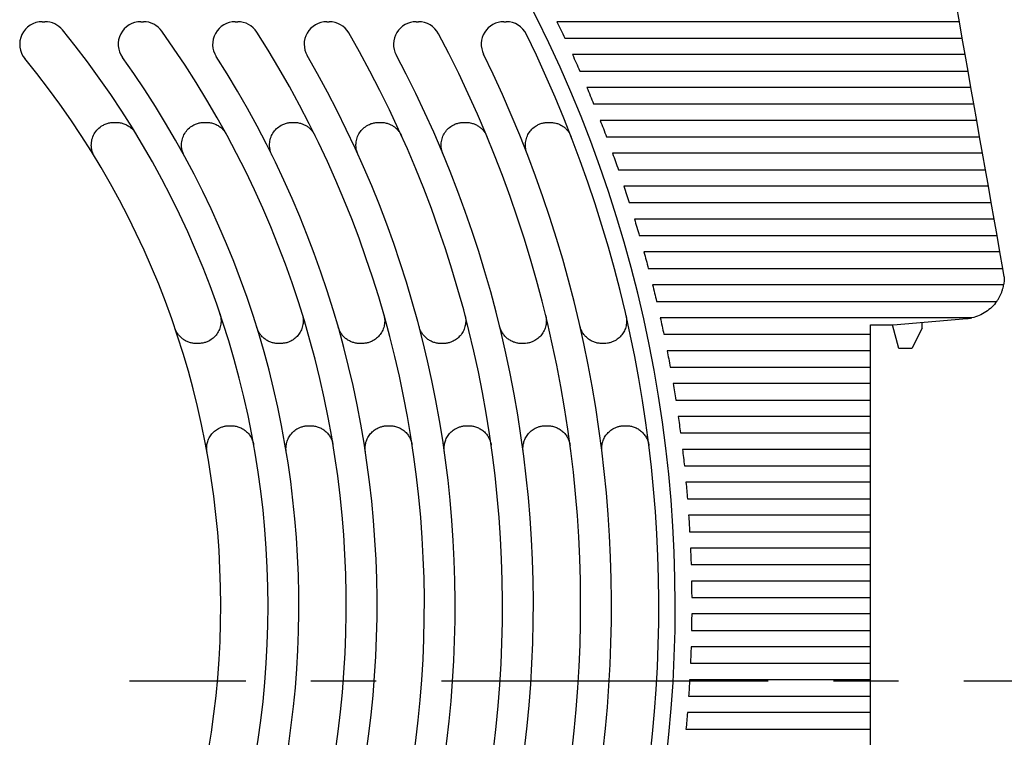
# Model space of a CAD drawing. Header units: millimetres. Extents: x 8 to 341, y 8 to 262.
# Tile 7 of 16: x 168 to 216, y 101 to 136. Entities that reach past the tile are written whole.
import ezdxf

# ---------------------------------------------------------------- set-up
doc = ezdxf.new("R2010")
doc.units = ezdxf.units.MM
doc.header["$LTSCALE"] = 1.25
doc.linetypes.add('CENTERX2', pattern=[20.32, 12.7, -2.54, 2.54, -2.54])
doc.layers.add('CENTER', color=40, linetype='CENTERX2')
doc.layers.add('DIMENSIONS', color=140, linetype='Continuous', lineweight=25)
doc.styles.add('SLDTEXTSTYLE0', font='TXT', dxfattribs={"width": 0.7})
doc.dimstyles.new('SLDDIMSTYLE0', dxfattribs={"dimtxt": 2.69751, "dimasz": 4.1275, "dimexe": 0, "dimexo": 0.0625, "dimgap": 0.674377, "dimtad": 0, "dimtih": 1, "dimtoh": 1, "dimrnd": 1e-09, "dimzin": 12, "dimdsep": 46, "dimtxsty": 'SLDTEXTSTYLE0', "dimsah": 1, "dimcen": 0.09, "dimadec": 0, "dimazin": 3, "dimtfac": 1, "dimtofl": 0, "dimtmove": 0, "dimatfit": 3, "dimfxl": 0, "dimfrac": 2, "dimtolj": 1, "dimtzin": 12, "dimarcsym": 0})
doc.dimstyles.new('SLDDIMSTYLE2', dxfattribs={"dimtxt": 2.69751, "dimasz": 4.1275, "dimexe": 0, "dimexo": 0.0625, "dimgap": 0.674377, "dimtad": 0, "dimtih": 1, "dimtoh": 1, "dimrnd": 1e-09, "dimzin": 4, "dimdsep": 46, "dimtxsty": 'SLDTEXTSTYLE0', "dimsah": 1, "dimcen": 0.09, "dimadec": 0, "dimazin": 1, "dimtfac": 1, "dimtofl": 0, "dimtmove": 0, "dimatfit": 3, "dimfxl": 0, "dimfrac": 2, "dimtolj": 1, "dimtzin": 12, "dimarcsym": 0})

# ---------------------------------------------------------------- blocks, each defined once
blk = doc.blocks.new('_D_4')
at = {"layer": 'DIMENSIONS'}
for p, q in [((210.436, 143.459), (230.05, 143.459)), ((226.081, 143.459), (226.081, 129.97)), ((222.073, 125.078), (221.167, 125.078)), ((221.167, 125.078), (221.167, 120.791)), ((230.089, 125.078), (230.995, 125.078)), ((230.995, 125.078), (230.995, 120.791)), ((221.167, 120.791), (222.073, 120.791)), ((230.995, 120.791), (230.089, 120.791)), ((226.081, 103.784), (226.081, 120.187))]:
    blk.add_line(p, q, dxfattribs=at)
for points in [[(226.081, 143.459), (225.446, 139.332), (226.716, 139.332)], [(226.081, 103.784), (226.716, 107.912), (225.446, 107.912)]]:
    blk.add_solid(points, dxfattribs=at)
at = {"layer": 'DIMENSIONS', "char_height": 2.6458, "attachment_point": 1, "style": 'SLDTEXTSTYLE0'}
for s, insert in [('39.7', (222.073, 129.093)), ('1.56', (222.073, 124.202))]:
    blk.add_mtext(s, dxfattribs=dict(at, insert=insert))
blk = doc.blocks.new('_D_7')
at = {"layer": 'DIMENSIONS'}
for p, q in [((210.436, 143.459), (244.536, 143.459)), ((240.567, 143.459), (240.567, 109.24)), ((236.559, 104.349), (235.653, 104.349)), ((235.653, 104.349), (235.653, 100.061)), ((244.575, 104.349), (245.481, 104.349)), ((245.481, 104.349), (245.481, 100.061)), ((235.653, 100.061), (236.559, 100.061)), ((245.481, 100.061), (244.575, 100.061)), ((240.567, 63.459), (240.567, 99.458)), ((217.319, 63.459), (244.536, 63.459))]:
    blk.add_line(p, q, dxfattribs=at)
for points in [[(240.567, 143.459), (239.932, 139.332), (241.202, 139.332)], [(240.567, 63.459), (241.202, 67.587), (239.932, 67.587)]]:
    blk.add_solid(points, dxfattribs=at)
at = {"layer": 'DIMENSIONS', "char_height": 2.6458, "attachment_point": 1, "style": 'SLDTEXTSTYLE0'}
for s, insert in [('80.0', (236.559, 108.363)), ('3.15', (236.559, 103.472))]:
    blk.add_mtext(s, dxfattribs=dict(at, insert=insert))

msp = doc.modelspace()

# ---------------------------------------------------------------- linework, layer by layer
for p, q in [((213.545, 135.859), (213.404, 136.659)), ((168.953, 135.859), (169.083, 135.859)), ((173.744, 135.859), (173.867, 135.859)), ((178.335, 135.859), (178.453, 135.859)), ((182.785, 135.859), (182.901, 135.859)), ((187.131, 135.859), (187.244, 135.859)), ((191.397, 135.859), (191.508, 135.859)), ((213.545, 135.859), (193.976, 135.859)), ((213.686, 135.059), (213.545, 135.859)), ((194.359, 135.059), (213.686, 135.059)), ((213.827, 134.259), (213.686, 135.059)), ((213.827, 134.259), (194.729, 134.259)), ((213.968, 133.459), (213.827, 134.259)), ((195.086, 133.459), (213.968, 133.459)), ((214.109, 132.659), (213.968, 133.459)), ((214.109, 132.659), (195.43, 132.659)), ((214.25, 131.859), (214.109, 132.659)), ((195.762, 131.859), (214.25, 131.859)), ((214.391, 131.059), (214.25, 131.859)), ((172.436, 130.959), (172.553, 130.959)), ((176.822, 130.959), (176.936, 130.959)), ((181.103, 130.959), (181.214, 130.959)), ((185.305, 130.959), (185.415, 130.959)), ((189.448, 130.959), (189.556, 130.959)), ((193.543, 130.959), (193.65, 130.959)), ((214.391, 131.059), (196.081, 131.059)), ((214.532, 130.259), (214.391, 131.059)), ((196.387, 130.259), (214.532, 130.259)), ((214.673, 129.459), (214.532, 130.259)), ((214.673, 129.459), (196.682, 129.459)), ((214.814, 128.659), (214.673, 129.459)), ((196.965, 128.659), (214.814, 128.659)), ((214.955, 127.859), (214.814, 128.659)), ((214.955, 127.859), (197.236, 127.859)), ((215.096, 127.059), (214.955, 127.859)), ((197.496, 127.059), (215.096, 127.059)), ((215.237, 126.259), (215.096, 127.059)), ((215.237, 126.259), (197.744, 126.259)), ((215.378, 125.459), (215.237, 126.259)), ((197.981, 125.459), (215.378, 125.459)), ((215.519, 124.659), (215.378, 125.459)), ((215.519, 124.659), (198.207, 124.659)), ((215.661, 123.859), (215.519, 124.659)), ((198.421, 123.859), (215.661, 123.859)), ((215.731, 123.459), (215.661, 123.859)), ((215.699, 123.059), (198.625, 123.059)), ((215.731, 123.459), (215.731, 123.414)), ((198.818, 122.259), (215.364, 122.259)), ((214.152, 121.459), (199.001, 121.459)), ((210.331, 121.109), (213.905, 121.422)), ((211.731, 120.959), (211.731, 121.232)), ((199.172, 120.659), (209.231, 120.659)), ((209.231, 121.109), (210.331, 121.109)), ((209.231, 120.659), (209.231, 121.109)), ((209.231, 119.859), (209.231, 120.659)), ((210.606, 119.959), (210.298, 121.109)), ((211.731, 120.959), (211.231, 119.959)), ((176.545, 120.209), (176.439, 120.209)), ((180.539, 120.209), (180.435, 120.209)), ((184.503, 120.209), (184.399, 120.209)), ((188.442, 120.209), (188.338, 120.209)), ((192.362, 120.209), (192.259, 120.209)), ((196.267, 120.209), (196.164, 120.209)), ((209.231, 119.859), (199.334, 119.859)), ((209.231, 119.059), (209.231, 119.859)), ((211.231, 119.959), (210.606, 119.959)), ((199.484, 119.059), (209.231, 119.059)), ((209.231, 118.259), (209.231, 119.059)), ((209.231, 118.259), (199.625, 118.259)), ((209.231, 117.459), (209.231, 118.259)), ((199.755, 117.459), (209.231, 117.459)), ((209.231, 116.659), (209.231, 117.459)), ((209.231, 116.659), (199.875, 116.659)), ((209.231, 115.859), (209.231, 116.659)), ((178.045, 116.209), (178.147, 116.209)), ((181.902, 116.209), (182.003, 116.209)), ((185.749, 116.209), (185.851, 116.209)), ((189.59, 116.209), (189.691, 116.209)), ((193.426, 116.209), (193.527, 116.209)), ((197.257, 116.209), (197.358, 116.209)), ((199.984, 115.859), (209.231, 115.859)), ((209.231, 115.059), (209.231, 115.859)), ((209.231, 115.059), (200.084, 115.059)), ((209.231, 114.259), (209.231, 115.059)), ((200.173, 114.259), (209.231, 114.259)), ((209.231, 113.459), (209.231, 114.259)), ((209.231, 113.459), (200.253, 113.459)), ((209.231, 112.659), (209.231, 113.459)), ((200.322, 112.659), (209.231, 112.659)), ((209.231, 111.859), (209.231, 112.659)), ((209.231, 111.859), (200.381, 111.859)), ((209.231, 111.059), (209.231, 111.859)), ((200.431, 111.059), (209.231, 111.059)), ((209.231, 110.259), (209.231, 111.059)), ((209.231, 110.259), (200.471, 110.259)), ((209.231, 109.459), (209.231, 110.259)), ((200.5, 109.459), (209.231, 109.459)), ((209.231, 108.659), (209.231, 109.459)), ((209.231, 108.659), (200.52, 108.659)), ((209.231, 107.859), (209.231, 108.659)), ((200.53, 107.859), (209.231, 107.859)), ((209.231, 107.059), (209.231, 107.859)), ((209.231, 107.059), (200.53, 107.059)), ((209.231, 106.259), (209.231, 107.059)), ((200.52, 106.259), (209.231, 106.259)), ((209.231, 105.459), (209.231, 106.259)), ((209.231, 105.459), (200.5, 105.459)), ((209.231, 104.659), (209.231, 105.459)), ((200.471, 104.659), (209.231, 104.659)), ((209.231, 103.859), (209.231, 104.659)), ((209.231, 103.859), (200.431, 103.859)), ((209.231, 103.059), (209.231, 103.859)), ((200.381, 103.059), (209.231, 103.059)), ((209.231, 102.259), (209.231, 103.059)), ((209.231, 102.259), (200.322, 102.259)), ((209.231, 101.459), (209.231, 102.259)), ((200.253, 101.459), (209.231, 101.459)), ((209.231, 100.659), (209.231, 101.459))]:
    msp.add_line(p, q)
for centre, radius, start, end in [((135.731, 107.459), 64, 318.62859, 32.40751), ((168.953, 134.759), 1.1, 90, 219.4114), ((169.083, 134.759), 1.1, 39.3022, 90), ((173.744, 134.759), 1.1, 90, 215.6853), ((173.867, 134.759), 1.1, 35.5976, 90), ((178.335, 134.759), 1.1, 90, 212.6514), ((178.453, 134.759), 1.1, 32.579, 90), ((182.785, 134.759), 1.1, 90, 210.1217), ((182.901, 134.759), 1.1, 30.0607, 90), ((187.131, 134.759), 1.1, 90, 207.9741), ((187.244, 134.759), 1.1, 27.9219, 90), ((191.397, 134.759), 1.1, 90, 206.1245), ((191.508, 134.759), 1.1, 26.0792, 90), ((135.731, 107.459), 44.2, 320.6781, 39.3022), ((135.731, 107.459), 48, 321.1921, 35.5976), ((135.731, 107.459), 51.8, 321.6288, 32.579), ((135.731, 107.459), 55.6, 322.0043, 30.0607), ((135.731, 107.459), 59.4, 322.33063, 27.9219), ((135.731, 107.459), 63.2, 322.61693, 26.07923), ((135.731, 107.459), 41.9, 320.6633, 39.4114), ((135.731, 107.459), 45.7, 321.1797, 35.6853), ((135.731, 107.459), 49.5, 321.6181, 32.6514), ((135.731, 107.459), 53.3, 321.995, 30.1217), ((135.731, 107.459), 57.1, 322.3226, 27.9741), ((135.731, 107.459), 60.9, 322.60985, 26.12446)]:
    msp.add_arc(centre, radius, start, end)
for points in [[(193.976, 135.859), (194.041, 135.726), (194.17, 135.46), (194.296, 135.193), (194.359, 135.059)], [(194.729, 134.259), (194.79, 134.126), (194.91, 133.86), (195.027, 133.593), (195.086, 133.459)], [(195.43, 132.659), (195.486, 132.526), (195.598, 132.26), (195.707, 131.993), (195.762, 131.859)], [(196.081, 131.059), (196.132, 130.926), (196.236, 130.66), (196.337, 130.393), (196.387, 130.259)], [(196.682, 129.459), (196.73, 129.326), (196.826, 129.06), (196.919, 128.793), (196.965, 128.659)], [(197.236, 127.859), (197.28, 127.726), (197.368, 127.46), (197.453, 127.193), (197.496, 127.059)], [(197.744, 126.259), (197.784, 126.126), (197.864, 125.86), (197.942, 125.593), (197.981, 125.459)], [(198.207, 124.659), (198.243, 124.526), (198.316, 124.26), (198.386, 123.993), (198.421, 123.859)], [(198.625, 123.059), (198.658, 122.926), (198.724, 122.66), (198.787, 122.393), (198.818, 122.259)], [(215.731, 123.414), (215.731, 123.295), (215.72, 123.176), (215.699, 123.059)], [(199.001, 121.459), (199.03, 121.326), (199.088, 121.06), (199.144, 120.793), (199.172, 120.659)], [(213.905, 121.422), (213.947, 121.426), (214.03, 121.435), (214.112, 121.451), (214.152, 121.459)], [(199.334, 119.859), (199.359, 119.726), (199.411, 119.46), (199.46, 119.193), (199.484, 119.059)], [(199.625, 118.259), (199.647, 118.126), (199.692, 117.86), (199.734, 117.593), (199.755, 117.459)], [(199.875, 116.659), (199.894, 116.526), (199.931, 116.26), (199.967, 115.993), (199.984, 115.859)], [(200.084, 115.059), (200.099, 114.926), (200.13, 114.66), (200.159, 114.393), (200.173, 114.259)], [(200.253, 113.459), (200.265, 113.326), (200.289, 113.059), (200.311, 112.793), (200.322, 112.659)], [(200.381, 111.859), (200.39, 111.726), (200.408, 111.459), (200.423, 111.193), (200.431, 111.059)], [(200.471, 110.259), (200.476, 110.126), (200.487, 109.859), (200.496, 109.593), (200.5, 109.459)], [(200.52, 108.659), (200.522, 108.526), (200.527, 108.259), (200.529, 107.993), (200.53, 107.859)], [(200.53, 107.059), (200.529, 106.926), (200.527, 106.659), (200.522, 106.393), (200.52, 106.259)], [(200.5, 105.459), (200.496, 105.326), (200.487, 105.059), (200.476, 104.793), (200.471, 104.659)], [(200.431, 103.859), (200.423, 103.726), (200.408, 103.459), (200.39, 103.193), (200.381, 103.059)], [(200.322, 102.259), (200.311, 102.126), (200.289, 101.859), (200.265, 101.593), (200.253, 101.459)]]:
    msp.add_open_spline(points, degree=3)
for points, knots in [([(171.497, 129.286), (171.48, 129.315), (171.448, 129.371), (171.409, 129.46), (171.378, 129.551), (171.355, 129.645), (171.341, 129.741), (171.331, 129.903), (171.355, 130.131), (171.466, 130.404), (171.641, 130.64), (171.848, 130.8), (172.053, 130.897), (172.241, 130.95), (172.371, 130.956), (172.436, 130.959)], [0, 0, 0, 0, 0.042252, 0.083855, 0.125136, 0.166429, 0.208069, 0.250383, 0.375137, 0.500117, 0.624871, 0.749851, 0.833631, 0.916121, 1, 1, 1, 1]), ([(172.553, 130.959), (172.585, 130.959), (172.647, 130.957), (172.741, 130.945), (172.832, 130.925), (172.921, 130.898), (173.008, 130.862), (173.12, 130.805), (173.25, 130.717), (173.388, 130.587), (173.457, 130.483), (173.493, 130.431)], [0, 0, 0, 0, 0.084337, 0.167464, 0.249994, 0.332549, 0.415754, 0.500219, 0.667542, 0.832471, 1, 1, 1, 1]), ([(175.856, 129.333), (175.842, 129.361), (175.813, 129.418), (175.778, 129.506), (175.752, 129.597), (175.734, 129.689), (175.723, 129.784), (175.72, 129.942), (175.751, 130.164), (175.866, 130.427), (176.042, 130.654), (176.247, 130.807), (176.448, 130.9), (176.632, 130.95), (176.759, 130.956), (176.822, 130.959)], [0, 0, 0, 0, 0.042223, 0.083827, 0.125126, 0.166437, 0.20808, 0.250366, 0.375122, 0.500112, 0.624868, 0.749858, 0.833613, 0.916143, 1, 1, 1, 1]), ([(176.936, 130.959), (176.969, 130.958), (177.035, 130.957), (177.133, 130.944), (177.228, 130.922), (177.321, 130.892), (177.411, 130.853), (177.528, 130.791), (177.661, 130.695), (177.8, 130.553), (177.868, 130.441), (177.902, 130.385)], [0, 0, 0, 0, 0.084446, 0.167559, 0.25001, 0.332486, 0.415673, 0.500241, 0.667645, 0.8324, 1, 1, 1, 1]), ([(180.117, 129.372), (180.101, 129.407), (180.07, 129.474), (180.036, 129.581), (180.014, 129.689), (180.002, 129.801), (180.002, 129.968), (180.04, 130.191), (180.159, 130.446), (180.335, 130.665), (180.538, 130.813), (180.736, 130.902), (180.917, 130.951), (181.04, 130.956), (181.103, 130.959)], [0, 0, 0, 0, 0.0505534, 0.100338, 0.1498763, 0.1996988, 0.2503267, 0.3750896, 0.5000909, 0.6248538, 0.7498552, 0.8335936, 0.9161575, 1, 1, 1, 1]), ([(181.214, 130.959), (181.248, 130.958), (181.314, 130.957), (181.413, 130.943), (181.529, 130.916), (181.659, 130.87), (181.797, 130.796), (181.924, 130.705), (182.035, 130.597), (182.13, 130.477), (182.177, 130.389), (182.201, 130.345)], [0, 0, 0, 0, 0.081731, 0.163221, 0.24515, 0.372385, 0.500051, 0.627286, 0.754952, 0.877365, 1, 1, 1, 1]), ([(184.303, 129.406), (184.289, 129.44), (184.26, 129.508), (184.231, 129.614), (184.212, 129.721), (184.204, 129.831), (184.208, 129.995), (184.25, 130.213), (184.372, 130.462), (184.548, 130.675), (184.749, 130.817), (184.944, 130.904), (185.122, 130.951), (185.244, 130.957), (185.305, 130.959)], [0, 0, 0, 0, 0.050532, 0.100323, 0.149878, 0.199707, 0.250316, 0.37508, 0.500088, 0.624852, 0.74986, 0.833582, 0.916172, 1, 1, 1, 1]), ([(185.415, 130.959), (185.449, 130.958), (185.518, 130.957), (185.62, 130.942), (185.739, 130.913), (185.872, 130.864), (186.014, 130.787), (186.143, 130.689), (186.254, 130.576), (186.349, 130.45), (186.395, 130.358), (186.418, 130.311)], [0, 0, 0, 0, 0.081639, 0.163013, 0.244842, 0.37224, 0.500054, 0.627452, 0.755265, 0.877526, 1, 1, 1, 1]), ([(188.432, 129.436), (188.419, 129.47), (188.393, 129.537), (188.367, 129.642), (188.351, 129.749), (188.346, 129.857), (188.354, 130.019), (188.4, 130.232), (188.523, 130.475), (188.7, 130.683), (188.899, 130.821), (189.092, 130.906), (189.267, 130.951), (189.387, 130.957), (189.448, 130.959)], [0, 0, 0, 0, 0.050515, 0.100311, 0.149879, 0.199714, 0.250306, 0.375072, 0.500085, 0.624851, 0.749864, 0.833572, 0.916184, 1, 1, 1, 1]), ([(189.556, 130.959), (189.591, 130.958), (189.661, 130.956), (189.766, 130.941), (189.888, 130.911), (190.024, 130.859), (190.168, 130.778), (190.299, 130.676), (190.411, 130.557), (190.505, 130.426), (190.549, 130.33), (190.572, 130.282)], [0, 0, 0, 0, 0.081557, 0.162829, 0.244571, 0.372103, 0.500056, 0.627589, 0.755542, 0.877667, 1, 1, 1, 1]), ([(192.517, 129.462), (192.505, 129.496), (192.481, 129.563), (192.458, 129.667), (192.444, 129.772), (192.441, 129.879), (192.452, 130.039), (192.502, 130.249), (192.627, 130.487), (192.804, 130.689), (193.001, 130.825), (193.192, 130.907), (193.365, 130.951), (193.484, 130.957), (193.543, 130.959)], [0, 0, 0, 0, 0.0505, 0.100301, 0.14988, 0.19972, 0.250298, 0.375065, 0.500083, 0.62485, 0.749868, 0.833563, 0.916195, 1, 1, 1, 1]), ([(193.65, 130.959), (193.686, 130.958), (193.758, 130.956), (193.865, 130.94), (193.989, 130.909), (194.128, 130.855), (194.275, 130.77), (194.407, 130.664), (194.519, 130.54), (194.612, 130.404), (194.655, 130.306), (194.676, 130.256)], [0, 0, 0, 0, 0.0814838, 0.1626655, 0.2443289, 0.3719891, 0.5000586, 0.6277188, 0.7557884, 0.8777933, 1, 1, 1, 1]), ([(215.364, 122.259), (215.391, 122.3), (215.446, 122.381), (215.516, 122.508), (215.578, 122.64), (215.629, 122.776), (215.67, 122.916), (215.69, 123.011), (215.699, 123.059)], [0, 0, 0, 0, 0.1681632, 0.3345334, 0.5, 0.6654666, 0.8318368, 1, 1, 1, 1]), ([(215.364, 122.259), (215.221, 122.057), (215.04, 121.882), (214.627, 121.609), (214.394, 121.511), (214.152, 121.459)], [0, 0, 0, 0, 0.5, 0.5, 1, 1, 1, 1]), ([(177.587, 121.663), (177.597, 121.629), (177.618, 121.563), (177.637, 121.46), (177.646, 121.357), (177.645, 121.252), (177.63, 121.096), (177.575, 120.892), (177.447, 120.663), (177.271, 120.468), (177.076, 120.338), (176.889, 120.259), (176.719, 120.217), (176.603, 120.212), (176.545, 120.209)], [0, 0, 0, 0, 0.050475, 0.100283, 0.149881, 0.19973, 0.250285, 0.375053, 0.500079, 0.624847, 0.749873, 0.833549, 0.916212, 1, 1, 1, 1]), ([(181.59, 121.634), (181.6, 121.601), (181.618, 121.535), (181.634, 121.433), (181.641, 121.331), (181.638, 121.228), (181.619, 121.075), (181.562, 120.875), (181.433, 120.651), (181.256, 120.461), (181.063, 120.334), (180.878, 120.258), (180.711, 120.217), (180.597, 120.212), (180.539, 120.209)], [0, 0, 0, 0, 0.050459, 0.100272, 0.149882, 0.199736, 0.250277, 0.375046, 0.500077, 0.624846, 0.749877, 0.83354, 0.916223, 1, 1, 1, 1]), ([(185.561, 121.61), (185.569, 121.577), (185.586, 121.511), (185.6, 121.41), (185.605, 121.309), (185.6, 121.208), (185.578, 121.057), (185.518, 120.86), (185.388, 120.641), (185.212, 120.455), (185.021, 120.331), (184.838, 120.257), (184.672, 120.217), (184.559, 120.212), (184.503, 120.209)], [0, 0, 0, 0, 0.0504462, 0.100263, 0.1498823, 0.199741, 0.25027, 0.3750396, 0.5000748, 0.6248445, 0.7498798, 0.8335328, 0.9162316, 1, 1, 1, 1]), ([(189.506, 121.589), (189.513, 121.556), (189.529, 121.491), (189.541, 121.391), (189.544, 121.291), (189.537, 121.19), (189.514, 121.041), (189.452, 120.848), (189.32, 120.632), (189.145, 120.45), (188.955, 120.329), (188.773, 120.256), (188.61, 120.216), (188.498, 120.212), (188.442, 120.209)], [0, 0, 0, 0, 0.0504352, 0.1002552, 0.1498828, 0.1997453, 0.2502642, 0.3750342, 0.5000731, 0.6248433, 0.7498823, 0.8335265, 0.9162391, 1, 1, 1, 1]), ([(193.431, 121.571), (193.438, 121.538), (193.452, 121.473), (193.462, 121.374), (193.463, 121.275), (193.455, 121.175), (193.43, 121.028), (193.367, 120.837), (193.235, 120.625), (193.059, 120.445), (192.87, 120.327), (192.69, 120.255), (192.528, 120.216), (192.418, 120.212), (192.362, 120.209)], [0, 0, 0, 0, 0.050426, 0.100249, 0.149883, 0.199749, 0.250259, 0.37503, 0.500072, 0.624842, 0.749884, 0.833521, 0.916245, 1, 1, 1, 1]), ([(197.339, 121.555), (197.346, 121.522), (197.359, 121.457), (197.367, 121.359), (197.368, 121.261), (197.359, 121.162), (197.332, 121.017), (197.267, 120.828), (197.134, 120.618), (196.959, 120.442), (196.771, 120.325), (196.593, 120.254), (196.432, 120.216), (196.322, 120.212), (196.267, 120.209)], [0, 0, 0, 0, 0.050417, 0.100243, 0.149884, 0.199752, 0.250255, 0.375026, 0.500071, 0.624841, 0.749886, 0.833516, 0.916251, 1, 1, 1, 1]), ([(176.439, 120.209), (176.412, 120.21), (176.356, 120.211), (176.273, 120.221), (176.192, 120.236), (176.082, 120.266), (175.947, 120.32), (175.797, 120.411), (175.662, 120.524), (175.55, 120.656), (175.459, 120.799), (175.418, 120.903), (175.398, 120.955)], [0, 0, 0, 0, 0.061093, 0.121883, 0.182721, 0.243959, 0.371826, 0.500085, 0.627952, 0.756211, 0.878009, 1, 1, 1, 1]), ([(180.435, 120.209), (180.406, 120.21), (180.35, 120.211), (180.265, 120.221), (180.182, 120.238), (180.069, 120.269), (179.932, 120.325), (179.779, 120.42), (179.643, 120.538), (179.531, 120.674), (179.441, 120.823), (179.403, 120.93), (179.384, 120.984)], [0, 0, 0, 0, 0.061033, 0.121747, 0.182508, 0.243682, 0.371694, 0.500089, 0.628101, 0.756495, 0.878154, 1, 1, 1, 1]), ([(184.399, 120.209), (184.37, 120.21), (184.312, 120.211), (184.226, 120.222), (184.141, 120.239), (184.027, 120.271), (183.888, 120.329), (183.733, 120.427), (183.596, 120.549), (183.484, 120.69), (183.395, 120.844), (183.359, 120.953), (183.341, 121.008)], [0, 0, 0, 0, 0.060981, 0.12163, 0.182324, 0.243443, 0.371581, 0.500092, 0.628229, 0.75674, 0.878278, 1, 1, 1, 1]), ([(188.338, 120.209), (188.309, 120.21), (188.251, 120.211), (188.164, 120.222), (188.077, 120.239), (187.962, 120.273), (187.82, 120.333), (187.664, 120.434), (187.526, 120.559), (187.414, 120.704), (187.327, 120.861), (187.292, 120.973), (187.275, 121.029)], [0, 0, 0, 0, 0.060936, 0.121528, 0.182164, 0.243235, 0.371482, 0.500094, 0.628341, 0.756954, 0.878387, 1, 1, 1, 1]), ([(192.259, 120.209), (192.229, 120.21), (192.17, 120.211), (192.082, 120.222), (191.995, 120.24), (191.878, 120.274), (191.735, 120.336), (191.577, 120.44), (191.438, 120.568), (191.327, 120.716), (191.241, 120.877), (191.207, 120.991), (191.191, 121.048)], [0, 0, 0, 0, 0.060896, 0.121438, 0.182024, 0.243052, 0.371395, 0.500097, 0.628439, 0.757141, 0.878482, 1, 1, 1, 1]), ([(196.164, 120.209), (196.134, 120.21), (196.074, 120.211), (195.985, 120.223), (195.897, 120.241), (195.779, 120.276), (195.635, 120.339), (195.476, 120.445), (195.337, 120.576), (195.226, 120.727), (195.14, 120.89), (195.108, 121.006), (195.092, 121.064)], [0, 0, 0, 0, 0.060861, 0.121358, 0.181899, 0.242891, 0.371317, 0.500099, 0.628526, 0.757307, 0.878566, 1, 1, 1, 1]), ([(176.963, 114.914), (176.958, 114.946), (176.948, 115.009), (176.943, 115.105), (176.947, 115.201), (176.96, 115.296), (176.99, 115.437), (177.06, 115.619), (177.194, 115.82), (177.368, 115.988), (177.553, 116.1), (177.728, 116.167), (177.885, 116.203), (177.991, 116.207), (178.045, 116.209)], [0, 0, 0, 0, 0.050393, 0.100225, 0.149884, 0.199761, 0.250242, 0.375013, 0.500067, 0.624838, 0.749892, 0.833502, 0.916268, 1, 1, 1, 1]), ([(178.147, 116.209), (178.178, 116.209), (178.239, 116.207), (178.331, 116.195), (178.422, 116.176), (178.544, 116.138), (178.693, 116.071), (178.856, 115.958), (178.996, 115.818), (179.106, 115.658), (179.188, 115.486), (179.215, 115.365), (179.229, 115.305)], [0, 0, 0, 0, 0.0607475, 0.1211025, 0.1814993, 0.2423713, 0.3710687, 0.5001052, 0.6288027, 0.7578393, 0.8788364, 1, 1, 1, 1]), ([(180.816, 114.929), (180.812, 114.961), (180.803, 115.024), (180.8, 115.12), (180.805, 115.215), (180.818, 115.309), (180.851, 115.449), (180.921, 115.628), (181.056, 115.826), (181.23, 115.992), (181.413, 116.102), (181.587, 116.167), (181.742, 116.203), (181.848, 116.207), (181.902, 116.209)], [0, 0, 0, 0, 0.0503848, 0.1002195, 0.1498847, 0.1997643, 0.2502377, 0.3750091, 0.5000656, 0.6248372, 0.7498938, 0.8334976, 0.9162728, 1, 1, 1, 1]), ([(182.003, 116.209), (182.034, 116.209), (182.097, 116.207), (182.189, 116.195), (182.281, 116.175), (182.404, 116.137), (182.555, 116.068), (182.718, 115.953), (182.859, 115.81), (182.968, 115.647), (183.049, 115.472), (183.075, 115.35), (183.088, 115.289)], [0, 0, 0, 0, 0.060711, 0.121021, 0.181372, 0.242206, 0.370989, 0.500107, 0.628891, 0.758009, 0.878923, 1, 1, 1, 1]), ([(184.662, 114.943), (184.658, 114.975), (184.65, 115.037), (184.648, 115.132), (184.654, 115.226), (184.668, 115.32), (184.702, 115.458), (184.773, 115.635), (184.909, 115.831), (185.082, 115.995), (185.264, 116.103), (185.437, 116.168), (185.591, 116.203), (185.697, 116.207), (185.749, 116.209)], [0, 0, 0, 0, 0.050378, 0.100215, 0.149885, 0.199767, 0.250234, 0.375006, 0.500065, 0.624836, 0.749895, 0.833494, 0.916277, 1, 1, 1, 1]), ([(185.851, 116.209), (185.882, 116.209), (185.945, 116.207), (186.039, 116.195), (186.131, 116.174), (186.255, 116.136), (186.407, 116.066), (186.571, 115.948), (186.712, 115.803), (186.821, 115.638), (186.9, 115.461), (186.925, 115.337), (186.938, 115.275)], [0, 0, 0, 0, 0.06068, 0.120951, 0.181262, 0.242063, 0.370921, 0.500109, 0.628967, 0.758155, 0.878996, 1, 1, 1, 1]), ([(188.501, 114.955), (188.498, 114.986), (188.49, 115.048), (188.489, 115.143), (188.496, 115.236), (188.511, 115.329), (188.545, 115.466), (188.618, 115.642), (188.754, 115.836), (188.926, 115.997), (189.108, 116.104), (189.28, 116.168), (189.433, 116.203), (189.538, 116.207), (189.59, 116.209)], [0, 0, 0, 0, 0.050373, 0.100211, 0.149885, 0.199769, 0.250231, 0.375009, 0.500064, 0.624842, 0.749897, 0.833491, 0.916281, 1, 1, 1, 1]), ([(189.691, 116.209), (189.723, 116.209), (189.787, 116.207), (189.881, 116.194), (189.974, 116.174), (190.099, 116.135), (190.251, 116.064), (190.416, 115.945), (190.558, 115.798), (190.666, 115.63), (190.745, 115.451), (190.769, 115.326), (190.781, 115.264)], [0, 0, 0, 0, 0.060648, 0.120883, 0.181162, 0.24194, 0.370855, 0.50011, 0.629025, 0.758281, 0.879054, 1, 1, 1, 1]), ([(192.336, 114.965), (192.332, 114.996), (192.325, 115.058), (192.325, 115.152), (192.333, 115.245), (192.348, 115.337), (192.384, 115.473), (192.456, 115.647), (192.593, 115.839), (192.765, 116), (192.946, 116.105), (193.117, 116.169), (193.27, 116.203), (193.374, 116.207), (193.426, 116.209)], [0, 0, 0, 0, 0.050368, 0.100207, 0.149885, 0.199771, 0.250229, 0.375007, 0.500063, 0.624841, 0.749898, 0.833488, 0.916284, 1, 1, 1, 1]), ([(193.527, 116.209), (193.559, 116.209), (193.623, 116.207), (193.717, 116.194), (193.811, 116.174), (193.937, 116.134), (194.09, 116.062), (194.256, 115.941), (194.398, 115.793), (194.506, 115.623), (194.583, 115.442), (194.606, 115.317), (194.617, 115.254)], [0, 0, 0, 0, 0.0606239, 0.1208299, 0.1810793, 0.2418319, 0.3708031, 0.5001118, 0.6290828, 0.7583914, 0.8791096, 1, 1, 1, 1]), ([(196.166, 114.974), (196.163, 115.005), (196.156, 115.067), (196.157, 115.16), (196.165, 115.252), (196.181, 115.344), (196.217, 115.479), (196.29, 115.652), (196.427, 115.843), (196.599, 116.002), (196.779, 116.106), (196.95, 116.169), (197.102, 116.203), (197.205, 116.207), (197.257, 116.209)], [0, 0, 0, 0, 0.050363, 0.100204, 0.149885, 0.199772, 0.250227, 0.375005, 0.500063, 0.624841, 0.749899, 0.833485, 0.916287, 1, 1, 1, 1]), ([(197.358, 116.209), (197.39, 116.209), (197.454, 116.207), (197.549, 116.194), (197.643, 116.173), (197.77, 116.133), (197.924, 116.061), (198.09, 115.938), (198.232, 115.788), (198.34, 115.617), (198.417, 115.435), (198.439, 115.308), (198.45, 115.245)], [0, 0, 0, 0, 0.060603, 0.120783, 0.181006, 0.241737, 0.370757, 0.500113, 0.629133, 0.758489, 0.879159, 1, 1, 1, 1])]:
    msp.add_open_spline(points, degree=3, knots=knots)
at = {"layer": 'CENTER'}
msp.add_line((229.643, 103.784), (173.195, 103.784), dxfattribs=at)

# ---------------------------------------------------------------- dimensions: what is measured, and where the dimension line sits
at = {"layer": 'DIMENSIONS'}
for base, p1, p2, dimstyle, picture, middle in [((226.081063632, 143.459303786), (229.642864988, 103.784303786), (208.848108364, 143.459303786), 'SLDDIMSTYLE0', '_D_4', (226.081063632, 125.078435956)), ((240.567, 63.459), (208.848, 143.459), (215.731, 63.459), 'SLDDIMSTYLE2', '_D_7', (240.567, 104.349))]:
    dim = msp.add_linear_dim(base=base, p1=p1, p2=p2, angle=90, dimstyle=dimstyle, dxfattribs=at)
    dim.commit()
    dim.dimension.update_dxf_attribs({"geometry": picture, "text_midpoint": middle, "dimtype": 160})

doc.saveas('drawing.dxf')
